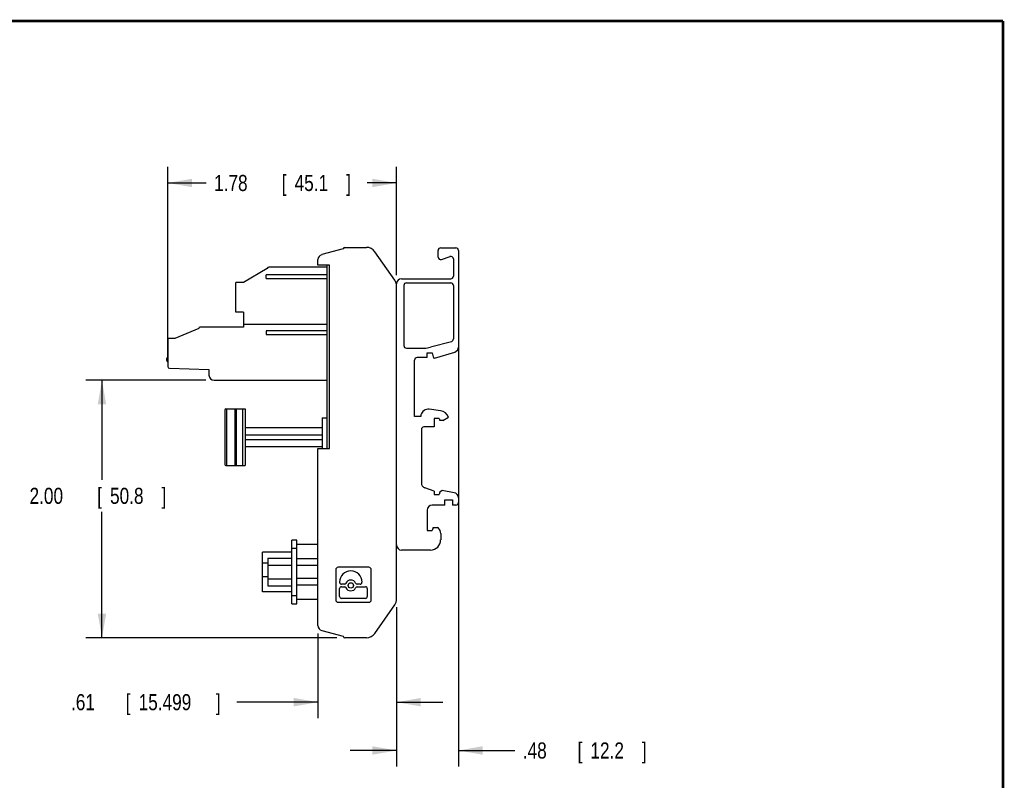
# Model space of a CAD drawing. Header units: inches. Extents: x 0.2 to 16.8, y 0.1 to 10.8.
# Tile 10 of 10: x 9.1 to 16.8, y 4.9 to 10.8. Entities that reach past the tile are written whole.
import ezdxf

# ---------------------------------------------------------------- set-up
doc = ezdxf.new("R2010")
doc.units = ezdxf.units.IN
doc.header["$LTSCALE"] = 0.935
doc.header["$MEASUREMENT"] = 0
doc.layers.get('0').update_dxf_attribs({"linetype": 'CONTINUOUS'})
doc.layers.add('DIMENSIONS', color=7, linetype='CONTINUOUS')
doc.styles.get("Standard").update_dxf_attribs({"font": 'txt', "width": 0.8})
doc.dimstyles.new('DIMSTYLE_1', dxfattribs={"dimtxt": 0.125, "dimasz": 0.1875, "dimexe": 0.18, "dimexo": 0.0625, "dimgap": 0.09, "dimtad": 0, "dimtih": 1, "dimtoh": 1, "dimdec": 3, "dimzin": 4, "dimdsep": 46, "dimtxsty": 'STANDARD', "dimblk": '_FILLED', "dimblk1": '_FILLED', "dimblk2": '_FILLED', "dimcen": 0.09, "dimadec": 0, "dimazin": 0, "dimtp": 0.01, "dimtm": 0.01, "dimtfac": 1, "dimtdec": 3, "dimtofl": 0, "dimtmove": 0, "dimatfit": 3, "dimldrblk": '_FILLED', "dimfxl": 1, "dimtolj": 1, "dimtzin": 4, "dimarcsym": 0})

# ---------------------------------------------------------------- blocks, each defined once
blk = doc.blocks.new('_FILLED')
at = {"color": 0, "linetype": 'BYBLOCK'}
blk.add_solid([(0, 0), (-1, 0.174), (-1, -0.174)], dxfattribs=at)
blk = doc.blocks.new('*D2')
at = {"layer": 'DIMENSIONS', "color": 2, "linetype": 'CONTINUOUS'}
for p, q in [((12.5211, 8.3022), (12.5211, 4.9694)), ((12.0408, 6.1378), (12.0408, 4.9694)), ((12.0408, 5.0944), (11.6808, 5.0944)), ((12.5211, 5.0944), (12.9586, 5.0944))]:
    blk.add_line(p, q, dxfattribs=at)
at = {"layer": 'DIMENSIONS', "color": 2, "linetype": 'CONTINUOUS', "xscale": 0.1875, "yscale": 0.1875, "zscale": 0.1875}
blk.add_blockref('_FILLED', (12.0408, 5.0944), dxfattribs=at)
at = {"layer": 'DIMENSIONS', "color": 2, "linetype": 'CONTINUOUS', "xscale": 0.1875, "yscale": 0.1875, "zscale": 0.1875, "rotation": 180}
blk.add_blockref('_FILLED', (12.5211, 5.0944), dxfattribs=at)
at = {"layer": 'DIMENSIONS', "color": 2, "linetype": 'CONTINUOUS', "width": 0.8}
for s, p in [('.48', (13.0211, 5.0319)), ('[', (13.4461, 5.0319)), ('12.2', (13.5461, 5.0319)), (']', (13.9461, 5.0319))]:
    blk.add_text(s, height=0.125, dxfattribs=at).set_placement(p)
blk = doc.blocks.new('*D3')
at = {"layer": 'DIMENSIONS', "color": 2, "linetype": 'CONTINUOUS'}
for p, q in [((10.2652, 8.1371), (10.2652, 9.6259)), ((12.0408, 8.7861), (12.0408, 9.6259)), ((10.2652, 9.5009), (10.5615, 9.5009)), ((12.0408, 9.5009), (11.8115, 9.5009))]:
    blk.add_line(p, q, dxfattribs=at)
at = {"layer": 'DIMENSIONS', "color": 2, "linetype": 'CONTINUOUS', "xscale": 0.1875, "yscale": 0.1875, "zscale": 0.1875, "rotation": 180}
blk.add_blockref('_FILLED', (10.2652, 9.5009), dxfattribs=at)
at = {"layer": 'DIMENSIONS', "color": 2, "linetype": 'CONTINUOUS', "xscale": 0.1875, "yscale": 0.1875, "zscale": 0.1875}
blk.add_blockref('_FILLED', (12.0408, 9.5009), dxfattribs=at)
at = {"layer": 'DIMENSIONS', "color": 2, "linetype": 'CONTINUOUS', "width": 0.8}
for s, p in [('1.78', (10.624, 9.4384)), ('[', (11.149, 9.4384)), ('45.1', (11.249, 9.4384)), (']', (11.649, 9.4384))]:
    blk.add_text(s, height=0.125, dxfattribs=at).set_placement(p)
blk = doc.blocks.new('*D4')
at = {"layer": 'DIMENSIONS', "color": 2, "linetype": 'CONTINUOUS'}
for p, q in [((12.0408, 6.2073), (12.0408, 5.3444)), ((11.4306, 6.0017), (11.4306, 5.3444)), ((11.4306, 5.4694), (10.8004, 5.4694)), ((12.0408, 5.4694), (12.4008, 5.4694))]:
    blk.add_line(p, q, dxfattribs=at)
at = {"layer": 'DIMENSIONS', "color": 2, "linetype": 'CONTINUOUS', "xscale": 0.1875, "yscale": 0.1875, "zscale": 0.1875}
blk.add_blockref('_FILLED', (11.4306, 5.4694), dxfattribs=at)
at = {"layer": 'DIMENSIONS', "color": 2, "linetype": 'CONTINUOUS', "xscale": 0.1875, "yscale": 0.1875, "zscale": 0.1875, "rotation": 180}
blk.add_blockref('_FILLED', (12.0408, 5.4694), dxfattribs=at)
at = {"layer": 'DIMENSIONS', "color": 2, "linetype": 'CONTINUOUS', "width": 0.8}
for s, p in [('.61', (9.5129, 5.4069)), ('[', (9.9379, 5.4069)), ('15.499', (10.0379, 5.4069)), (']', (10.6379, 5.4069))]:
    blk.add_text(s, height=0.125, dxfattribs=at).set_placement(p)
blk = doc.blocks.new('*D8')
at = {"layer": 'DIMENSIONS', "color": 2, "linetype": 'CONTINUOUS'}
for p, q in [((10.5609, 7.9694), (9.6284, 7.9694)), ((9.7534, 7.9694), (9.7534, 7.1967)), ((9.7534, 5.9694), (9.7534, 6.9467)), ((11.5767, 5.9694), (9.6284, 5.9694))]:
    blk.add_line(p, q, dxfattribs=at)
at = {"layer": 'DIMENSIONS', "color": 2, "linetype": 'CONTINUOUS', "xscale": 0.1875, "yscale": 0.1875, "zscale": 0.1875}
for p, rotation in [((9.7534, 7.9694), 90), ((9.7534, 5.9694), 270)]:
    blk.add_blockref('_FILLED', p, dxfattribs=dict(at, rotation=rotation))
at = {"layer": 'DIMENSIONS', "color": 2, "linetype": 'CONTINUOUS', "width": 0.8}
for s, p in [('2.00', (9.1909, 7.0092)), ('[', (9.7159, 7.0092)), ('50.8', (9.8159, 7.0092)), (']', (10.2159, 7.0092))]:
    blk.add_text(s, height=0.125, dxfattribs=at).set_placement(p)

msp = doc.modelspace()

# ---------------------------------------------------------------- linework, layer by layer
at = {"color": 7, "linetype": 'CONTINUOUS'}
for p, q in [((11.6274, 8.9891), (11.4597, 8.9442)), ((11.6392, 9.0009), (11.8068, 9.0009)), ((12.0265, 8.7457), (11.8713, 8.9673)), ((12.3636, 8.9259), (12.3636, 8.9773)), ((12.3833, 8.997), (12.5014, 8.997)), ((12.5211, 8.9773), (12.5211, 8.2258)), ((11.4306, 8.8631), (11.4306, 8.9061)), ((12.3895, 8.9072), (12.4558, 8.9293)), ((12.4817, 8.9106), (12.4817, 8.7765)), ((11.0368, 8.8356), (10.8527, 8.7293)), ((11.5014, 8.8474), (11.0486, 8.8474)), ((11.5211, 8.8631), (11.4306, 8.8631)), ((11.5014, 7.4381), (11.5014, 8.8631)), ((11.5211, 7.4381), (11.5211, 8.8631)), ((10.7927, 8.497), (10.7927, 8.7293)), ((10.8527, 8.7293), (10.7927, 8.7293)), ((11.029, 8.7585), (11.029, 8.7866)), ((11.5014, 8.7866), (11.029, 8.7866)), ((11.029, 8.7585), (11.5014, 8.7585)), ((12.0408, 6.2698), (12.0408, 8.7174)), ((12.0801, 8.7568), (12.462, 8.7568)), ((12.1175, 8.7253), (12.462, 8.7253)), ((12.0979, 8.7056), (12.0979, 8.2381)), ((12.4817, 8.7056), (12.4817, 8.2912)), ((10.8518, 8.497), (10.7927, 8.497)), ((10.8518, 8.497), (10.8518, 8.3808)), ((10.5053, 8.371), (10.3198, 8.2922)), ((10.5053, 8.371), (10.5053, 8.3729)), ((10.8518, 8.3808), (10.5132, 8.3808)), ((10.8518, 8.4044), (11.5014, 8.4044)), ((11.029, 8.3535), (11.029, 8.3254)), ((11.5014, 8.3535), (11.029, 8.3535)), ((10.2652, 8.2922), (10.2652, 8.0746)), ((10.3198, 8.2922), (10.2652, 8.2922)), ((11.029, 8.3254), (11.5014, 8.3254)), ((12.4671, 8.2685), (12.3052, 8.2251)), ((12.1175, 8.2184), (12.2542, 8.2184)), ((12.279, 8.181), (12.3183, 8.181)), ((12.279, 8.1456), (12.279, 8.181)), ((12.3183, 8.181), (12.3266, 8.1397)), ((12.336, 8.1397), (12.4933, 8.1882)), ((12.1805, 7.6889), (12.1805, 8.1259)), ((12.279, 8.1456), (12.2002, 8.1456)), ((12.336, 8.1397), (12.3266, 8.1397)), ((10.2766, 8.0628), (10.5841, 8.0521)), ((10.5841, 8.0521), (10.5841, 8.0088)), ((10.6234, 7.9694), (11.5014, 7.9694)), ((10.7073, 7.7399), (10.7073, 7.3147)), ((10.7152, 7.7478), (10.8648, 7.7478)), ((10.7207, 7.7478), (10.7207, 7.3068)), ((10.7843, 7.7478), (10.7843, 7.3068)), ((10.7947, 7.7478), (10.7947, 7.3068)), ((10.8451, 7.7478), (10.8451, 7.3068)), ((10.8648, 7.7478), (10.8648, 7.3068)), ((12.3822, 7.7315), (12.2949, 7.7435)), ((11.462, 7.6769), (11.462, 7.4381)), ((11.462, 7.6769), (11.5014, 7.6769)), ((12.2297, 7.6889), (12.1805, 7.6889)), ((12.2297, 7.7001), (12.2297, 7.6889)), ((12.3715, 7.6731), (12.3321, 7.6731)), ((12.3321, 7.6731), (12.3321, 7.6062)), ((12.3715, 7.6731), (12.3757, 7.6574)), ((12.399, 7.6574), (12.3757, 7.6574)), ((12.399, 7.6574), (12.4443, 7.6835)), ((10.8648, 7.6021), (11.462, 7.6021)), ((12.2337, 7.5865), (12.2337, 7.1713)), ((12.3321, 7.6062), (12.2534, 7.6062)), ((10.8648, 7.5446), (11.462, 7.5446)), ((10.8648, 7.51), (11.462, 7.51)), ((11.462, 7.4525), (10.8648, 7.4525)), ((11.4306, 7.4381), (11.5211, 7.4381)), ((11.4306, 6.0642), (11.4306, 7.4381)), ((10.7152, 7.3068), (10.8648, 7.3068)), ((12.3321, 7.1079), (12.2596, 7.1343)), ((12.3958, 7.1126), (12.3761, 7.1)), ((12.4885, 7.0962), (12.3958, 7.1126)), ((12.3321, 7.1079), (12.3321, 7.0826)), ((12.3321, 7.0826), (12.3715, 7.0826)), ((12.3761, 7.1), (12.3715, 7.0826)), ((12.4167, 7.0393), (12.4758, 7.0393)), ((12.4167, 6.9999), (12.4167, 7.0393)), ((12.4758, 7.0393), (12.4758, 6.9999)), ((12.5211, 7.0574), (12.5211, 7.0196)), ((12.279, 6.9606), (12.279, 6.8031)), ((12.4167, 6.9999), (12.3183, 6.9999)), ((12.5014, 6.9999), (12.4758, 6.9999)), ((12.3247, 6.8267), (12.3183, 6.8031)), ((12.3247, 6.8267), (12.3597, 6.8267)), ((12.366, 6.8204), (12.3597, 6.8267)), ((12.279, 6.8031), (12.3183, 6.8031)), ((12.3833, 6.7786), (12.3833, 6.7293)), ((11.2659, 6.728), (11.2278, 6.728)), ((11.2278, 6.232), (11.2278, 6.728)), ((11.2278, 6.666), (11.2659, 6.666)), ((11.2659, 6.232), (11.2659, 6.728)), ((11.4306, 6.6941), (11.2659, 6.6941)), ((11.2278, 6.635), (10.9993, 6.635)), ((10.9993, 6.325), (10.9993, 6.635)), ((11.0403, 6.5883), (11.2278, 6.5883)), ((11.0403, 6.5883), (11.0403, 6.3718)), ((11.4306, 6.5823), (11.2659, 6.5823)), ((12.3045, 6.6505), (12.0801, 6.6505)), ((10.9993, 6.5524), (11.0403, 6.5524)), ((11.0403, 6.5341), (11.2278, 6.5341)), ((11.4306, 6.5312), (11.2659, 6.5312)), ((11.8247, 6.5167), (11.5876, 6.5167)), ((11.0403, 6.4424), (10.9993, 6.4424)), ((11.0403, 6.4259), (11.2278, 6.4259)), ((11.4306, 6.4289), (11.2659, 6.4289)), ((11.5683, 6.4974), (11.5683, 6.2642)), ((11.8439, 6.2642), (11.8439, 6.4974)), ((11.0403, 6.3718), (11.2278, 6.3718)), ((11.4306, 6.3777), (11.2659, 6.3777)), ((11.5989, 6.4003), (11.5989, 6.4014)), ((11.5989, 6.2896), (11.5989, 6.3513)), ((11.6353, 6.3859), (11.6134, 6.3859)), ((11.6134, 6.3657), (11.6353, 6.3657)), ((11.758, 6.3859), (11.7362, 6.3859)), ((11.7362, 6.3657), (11.7989, 6.3657)), ((11.7725, 6.4014), (11.7725, 6.4003)), ((11.8133, 6.3513), (11.8133, 6.2896)), ((11.2278, 6.325), (10.9993, 6.325)), ((11.2659, 6.294), (11.2278, 6.294)), ((11.7989, 6.2752), (11.6134, 6.2752)), ((11.2278, 6.232), (11.2659, 6.232)), ((11.4306, 6.266), (11.2659, 6.266)), ((11.5876, 6.245), (11.8247, 6.245)), ((11.8713, 6.003), (12.0265, 6.2247)), ((11.4597, 6.0261), (11.6274, 5.9812)), ((11.8068, 5.9694), (11.6392, 5.9694))]:
    msp.add_line(p, q, dxfattribs=at)
at = {"color": 7, "linetype": 'CONTINUOUS', "const_width": 0.02}
for points in [[(16.75, 10.7586), (0.25, 10.7586)], [(16.75, 0.2586), (16.75, 10.7586)]]:
    msp.add_lwpolyline(points, dxfattribs=at)
at = {"color": 7, "linetype": 'CONTINUOUS'}
msp.add_circle((11.6857, 6.3758), 0.0208, dxfattribs=at)
for centre, radius, start, end in [((11.6392, 8.9891), 0.0118, 90, 180), ((11.8068, 8.9222), 0.0787, 35, 90), ((12.3833, 8.9773), 0.0197, 90, 180), ((12.5014, 8.9773), 0.0197, 0, 90), ((11.4699, 8.9061), 0.0394, 105, 180), ((12.3833, 8.9259), 0.0197, 180, 288.43495), ((12.462, 8.9106), 0.0197, 0, 108.43495), ((11.0486, 8.8356), 0.0118, 90, 180), ((11.962, 8.7005), 0.0787, 0, 35), ((12.0801, 8.7174), 0.0394, 90, 180), ((12.1175, 8.7056), 0.0197, 90, 180), ((12.462, 8.7765), 0.0197, 270, 360), ((12.462, 8.7056), 0.0197, 0, 90), ((10.5132, 8.3729), 0.00787, 90, 180), ((12.4595, 8.2895), 0.0223, 290.05581, 5.05581), ((12.1175, 8.2381), 0.0197, 180, 270), ((12.2542, 8.4153), 0.1969, 270, 285), ((12.4817, 8.2258), 0.0394, 287.14286, 360), ((10.273, 8.1308), 0.0197, 113.57818, 246.42182), ((12.2002, 8.1259), 0.0197, 90, 180), ((10.277, 8.0746), 0.0118, 180, 268), ((10.6234, 8.0088), 0.0394, 180, 270), ((10.7152, 7.7399), 0.00787, 90, 180), ((12.2868, 7.685), 0.0591, 82.1739, 165.16489), ((12.3715, 7.6535), 0.0787, 22.43223, 82.17928), ((12.2534, 7.5865), 0.0197, 90, 180), ((10.7152, 7.3147), 0.00787, 180, 270), ((12.273, 7.1713), 0.0394, 180, 250), ((12.4817, 7.0574), 0.0394, 0, 80), ((12.3183, 6.9606), 0.0394, 90, 180), ((12.5014, 7.0196), 0.0197, 270, 360), ((12.3242, 6.7786), 0.0591, 0, 45), ((12.3045, 6.7293), 0.0787, 270, 360), ((12.0801, 6.6899), 0.0394, 180, 270), ((11.5876, 6.4974), 0.0192, 90, 180), ((11.8247, 6.4974), 0.0192, 0, 90), ((11.6857, 6.4014), 0.0868, 0, 180), ((11.6134, 6.4003), 0.0144, 180, 270), ((11.6134, 6.3513), 0.0144, 90, 180), ((11.6353, 6.4003), 0.0144, 270, 334.11508), ((11.6353, 6.3513), 0.0144, 25.88492, 90), ((11.6857, 6.3758), 0.0417, 25.88492, 154.11508), ((11.6857, 6.3758), 0.0417, 205.88492, 334.11508), ((11.7362, 6.4003), 0.0144, 205.88492, 270), ((11.7362, 6.3513), 0.0144, 90, 154.11508), ((11.758, 6.4003), 0.0144, 270, 360), ((11.7989, 6.3513), 0.0144, 0, 90), ((11.6134, 6.2896), 0.0144, 180, 270), ((11.7989, 6.2896), 0.0144, 270, 360), ((11.962, 6.2698), 0.0787, 325, 360), ((11.5876, 6.2642), 0.0192, 180, 270), ((11.8247, 6.2642), 0.0192, 270, 360), ((11.4699, 6.0642), 0.0394, 180, 255), ((11.6392, 5.9812), 0.0118, 180, 270), ((11.8068, 6.0481), 0.0787, 270, 325)]:
    msp.add_arc(centre, radius, start, end, dxfattribs=at)

# ---------------------------------------------------------------- dimensions: what is measured, and where the dimension line sits
at = {"layer": 'DIMENSIONS', "color": 2, "linetype": 'CONTINUOUS'}
for base, p1, p2, angle, picture, middle in [((10.2652, 9.5009), (12.0408, 8.7861), (10.2652, 8.1371), 180, '*D3', (11.1865, 9.5009)), ((9.7534, 5.9694), (10.5609, 7.9694), (11.5767, 5.9694), 270, '*D8', (9.7534, 7.0717)), ((11.4306, 5.4694), (12.0408, 6.2073), (11.4306, 6.0017), 180, '*D4', (10.1254, 5.4694))]:
    dim = msp.add_linear_dim(base=base, p1=p1, p2=p2, angle=angle, dimstyle='DIMSTYLE_1', dxfattribs=at)
    dim.commit()
    dim.dimension.update_dxf_attribs({"geometry": picture, "text_midpoint": middle, "dimtype": 160})
dim = msp.add_linear_dim(base=(12.5211, 5.0944), p1=(12.0408, 6.1378), p2=(12.5211, 8.3022), dimstyle='DIMSTYLE_1', dxfattribs=at)
dim.commit()
dim.dimension.update_dxf_attribs({"geometry": '*D2', "text_midpoint": (13.5336, 5.0944), "dimtype": 160})

doc.saveas('drawing.dxf')
